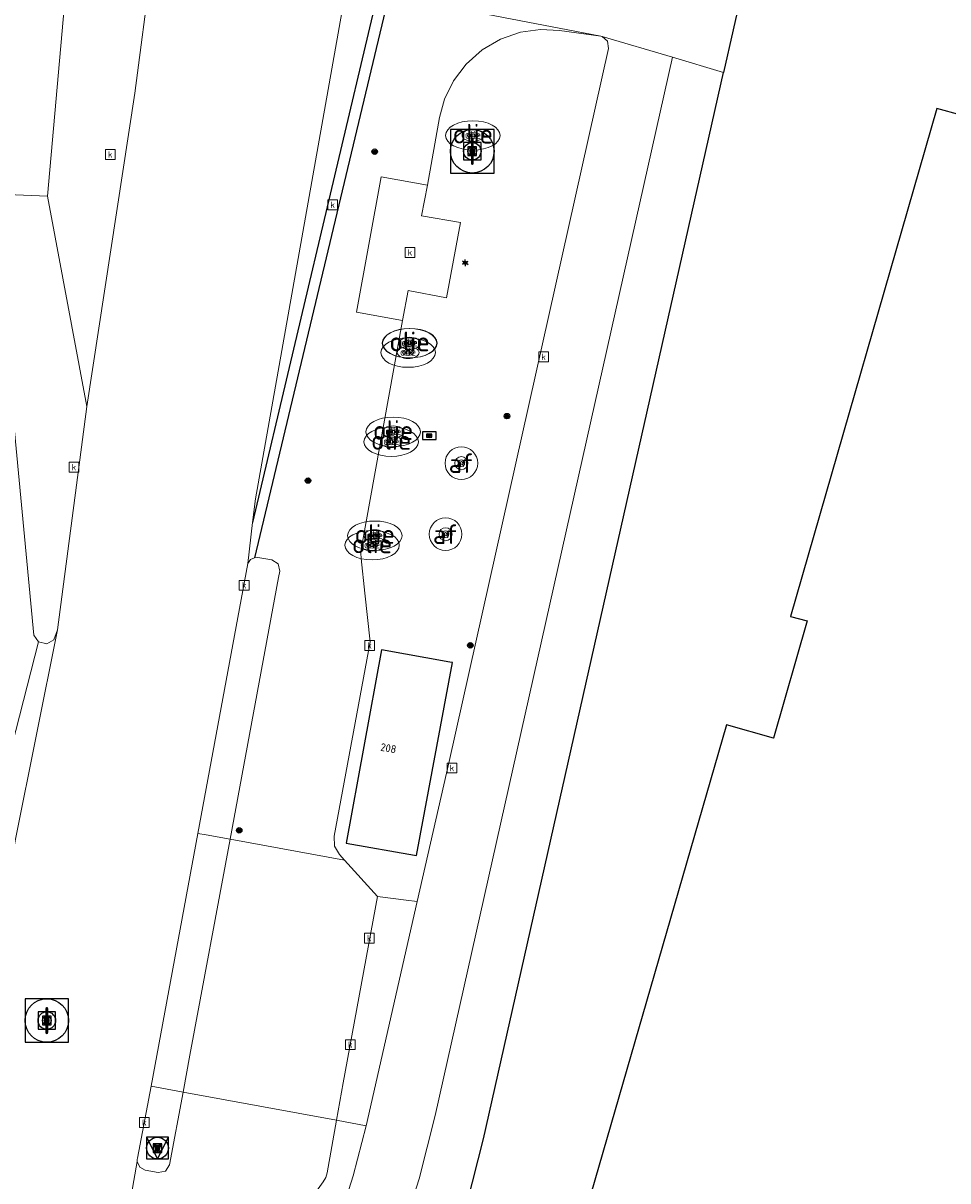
# Model space of a CAD drawing. Header units: metres. Extents: x 197147 to 199131, y 355511 to 356703.
# Tile 201 of 225: x 198740 to 198783, y 355902 to 355955. Entities that reach past the tile are written whole.
import ezdxf
from ezdxf.enums import TextEntityAlignment as Align

# ---------------------------------------------------------------- set-up
doc = ezdxf.new("R2010")
doc.units = ezdxf.units.M
for name, color, linetype, lineweight in [('B-WE-GR-BEPLANTING_CULTUUR_HEESTERS-G', 252, 'Continuous', 18), ('B-WE-KL-BRANDSTOF_PUT-S', 252, 'Continuous', 25), ('B-WE-KL-BRANDSTOF_PUT-S @ 0.05', 252, 'Continuous', 25), ('B-WE-KL-BRANDSTOF_PUT-S @ 0.1', 252, 'Continuous', 25), ('B-WE-KL-BRANDSTOF_PUT-S @ 0.2', 252, 'Continuous', 25), ('B-WE-KL-BRANDSTOF_PUT-S @ 0.5 (1)', 252, 'Continuous', 25), ('B-WE-KL-BRANDSTOF_PUT-S @ 0.5 (2)', 252, 'Continuous', 25), ('B-WE-KL-ET_LS_OV_LICHTMAST-S', 252, 'Continuous', 25), ('B-WE-KW-KUNSTWERK_BRUG-S', 252, 'Continuous', 25), ('B-WE-KW-KUNSTWERK_BRUG-S @ 0.05', 252, 'Continuous', 25), ('B-WE-KW-KUNSTWERK_BRUG-S @ 0.1', 252, 'Continuous', 25), ('B-WE-KW-KUNSTWERK_BRUG-S @ 0.2', 252, 'Continuous', 25), ('B-WE-KW-KUNSTWERK_BRUG-S @ 0.5 (1)', 252, 'Continuous', 25), ('B-WE-KW-KUNSTWERK_BRUG-S @ 0.5 (2)', 252, 'Continuous', 25), ('B-WE-RI-GWA_KOLK-S', 252, 'Continuous', 25), ('B-WE-RI-GWA_RIOOLPUT-S', 252, 'Continuous', 25), ('B-WE-RI-GWA_RIOOLPUT-S @ 0.05', 252, 'Continuous', 25), ('B-WE-RI-GWA_RIOOLPUT-S @ 0.1', 252, 'Continuous', 25), ('B-WE-RI-GWA_RIOOLPUT-S @ 0.2', 252, 'Continuous', 25), ('B-WE-RI-GWA_RIOOLPUT-S @ 0.5 (1)', 252, 'Continuous', 25), ('B-WE-RI-GWA_RIOOLPUT-S @ 0.5 (2)', 252, 'Continuous', 25), ('B-WE-VH-VERHARDING_ASFALT-G', 252, 'Continuous', 18), ('B-WE-VH-VERHARDING_BETONSTRAATSTEEN-G', 252, 'Continuous', 18), ('B-WE-VH-VERHARDING_GESLOTEN-G', 253, 'Continuous', 18), ('B-WE-VH-VERHARDING_OPEN-G', 252, 'Continuous', 18), ('B-WE-VH-VERHARDING_TEGEL-G', 252, 'Continuous', 18), ('B-WE-VW-AFSLUITPAAL-S', 253, 'Continuous', 25), ('B-WE-VW-AFSLUITPAAL-S @ 0.05', 253, 'Continuous', 25), ('B-WE-VW-AFSLUITPAAL-S @ 0.1', 253, 'Continuous', 25), ('B-WE-VW-AFSLUITPAAL-S @ 0.2', 253, 'Continuous', 25), ('B-WE-VW-AFSLUITPAAL-S @ 0.5 (1)', 253, 'Continuous', 25), ('B-WE-VW-AFSLUITPAAL-S @ 0.5 (2)', 253, 'Continuous', 25)]:
    doc.layers.add(name, color=color, linetype=linetype, lineweight=lineweight)
for name, color, linetype in [('B-WE-IE-MEUBILAIR_WEGMEUBILAIR-S', 252, 'Continuous'), ('B-WE-IE-MEUBILAIR_WEGMEUBILAIR-S @ 0.05', 252, 'Continuous'), ('B-WE-IE-MEUBILAIR_WEGMEUBILAIR-S @ 0.1', 252, 'Continuous'), ('B-WE-IE-MEUBILAIR_WEGMEUBILAIR-S @ 0.2', 252, 'Continuous'), ('B-WE-IE-MEUBILAIR_WEGMEUBILAIR-S @ 0.5 (1)', 252, 'Continuous'), ('B-WE-IE-MEUBILAIR_WEGMEUBILAIR-S @ 0.5 (2)', 252, 'Continuous'), ('B-WE-IE-TERREINAFSCHEIDING_KUNSTMATIG_HEKWERK-G', 252, 'IE-TERREINAFSCHEIDING-KUNSTMATIG'), ('B-WE-KL-DATA_CAI-S', 252, 'Continuous'), ('B-WE-KL-DATA_CAI-S @ 0.05', 252, 'Continuous'), ('B-WE-KL-DATA_CAI-S @ 0.1', 252, 'Continuous'), ('B-WE-KL-DATA_CAI-S @ 0.2', 252, 'Continuous'), ('B-WE-KL-DATA_CAI-S @ 0.5 (1)', 252, 'Continuous'), ('B-WE-KL-DATA_CAI-S @ 0.5 (2)', 252, 'Continuous'), ('B-WE-OG-BEBOUWING-GV', 252, 'Continuous'), ('B-WE-OG-BEBOUWING_HUISNUMMER-T18', 252, 'Continuous'), ('B-WE-VH-GOOT-G', 253, 'Continuous')]:
    doc.layers.add(name, color=color, linetype=linetype)
doc.styles.add('NLCS-ISO', font='NLCS-ISO.ttf')
doc.styles.add('NLCS-ISO-ANNOTATIEF-T18', font='NLCS-ISO.ttf', dxfattribs={"height": 1.8})
doc.styles.add('NLCS-ISO-M-T18', font='NLCS-ISO.ttf', dxfattribs={"height": 1.8})
doc.linetypes.add('IE-TERREINAFSCHEIDING-KUNSTMATIG', pattern='A,4,[82,NLCS.SHX,S=0.75,R=90,X=0,Y=0],4,-2', length=10)

# ---------------------------------------------------------------- blocks, each defined once
blk = doc.blocks.new('SKL-DATA_TERREINKAST-SO')
for q in [(-0.2, 0.2), (0.2, 0.2)]:
    blk.add_line((0, -0.21), q)
at = {"flags": 128}
blk.add_lwpolyline([(0.63, 0.35), (-0.63, 0.35), (-0.63, -0.35), (0.63, -0.35)], close=True, dxfattribs=at)
at = {"style": 'NLCS-ISO'}
blk.add_attdef('TYPE', text='', height=0.35, dxfattribs=at).set_placement((-0.03, 0.69), align=Align.MIDDLE_CENTER)
blk = doc.blocks.new('*U853')
at = {"layer": 'B-WE-KL-DATA_CAI-S @ 0.05', "xscale": 0.05, "yscale": 0.05, "zscale": 0.05}
blk.add_blockref('SKL-DATA_TERREINKAST-SO', (198758.934, 355935.992), dxfattribs=at)
at = {"layer": 'B-WE-KL-DATA_CAI-S @ 0.1', "xscale": 0.1, "yscale": 0.1, "zscale": 0.1}
blk.add_blockref('SKL-DATA_TERREINKAST-SO', (198758.934, 355935.992), dxfattribs=at)
at = {"layer": 'B-WE-KL-DATA_CAI-S @ 0.2', "xscale": 0.2, "yscale": 0.2, "zscale": 0.2}
blk.add_blockref('SKL-DATA_TERREINKAST-SO', (198758.934, 355935.992), dxfattribs=at)
at = {"layer": 'B-WE-KL-DATA_CAI-S @ 0.5 (1)', "xscale": 0.5, "yscale": 0.5, "zscale": 0.5}
blk.add_blockref('SKL-DATA_TERREINKAST-SO', (198758.934, 355935.992), dxfattribs=at)
at = {"layer": 'B-WE-KL-DATA_CAI-S @ 0.5 (2)', "xscale": 0.5, "yscale": 0.5, "zscale": 0.5}
blk.add_blockref('SKL-DATA_TERREINKAST-SO', (198758.934, 355935.992), dxfattribs=at)
blk = doc.blocks.new('B-SIE-WEG_VERKEERSBORD_PAAL-SO')
blk.add_lwpolyline([(-1, -1), (1, -1), (1, 1), (-1, 1)], close=True)
at = {"flags": 128}
blk.add_lwpolyline([(-1, 1), (0, -1), (1, 1)], close=True, dxfattribs=at)
for radius in [1, 0.171]:
    blk.add_circle((0, 0), radius)
at = {"style": 'NLCS-ISO'}
blk.add_attdef('bordgegevens', text='', height=1.8, dxfattribs=at).set_placement((2.21, 3.21), align=Align.TOP_LEFT)
blk = doc.blocks.new('*U866')
at = {"layer": 'B-WE-IE-MEUBILAIR_WEGMEUBILAIR-S @ 0.05', "xscale": 0.05, "yscale": 0.05, "zscale": 0.05}
blk.add_blockref('B-SIE-WEG_VERKEERSBORD_PAAL-SO', (198746.458, 355903.27), dxfattribs=at)
at = {"layer": 'B-WE-IE-MEUBILAIR_WEGMEUBILAIR-S @ 0.1', "xscale": 0.1, "yscale": 0.1, "zscale": 0.1}
blk.add_blockref('B-SIE-WEG_VERKEERSBORD_PAAL-SO', (198746.458, 355903.27), dxfattribs=at)
at = {"layer": 'B-WE-IE-MEUBILAIR_WEGMEUBILAIR-S @ 0.2', "xscale": 0.2, "yscale": 0.2, "zscale": 0.2}
blk.add_blockref('B-SIE-WEG_VERKEERSBORD_PAAL-SO', (198746.458, 355903.27), dxfattribs=at)
at = {"layer": 'B-WE-IE-MEUBILAIR_WEGMEUBILAIR-S @ 0.5 (1)', "xscale": 0.5, "yscale": 0.5, "zscale": 0.5}
blk.add_blockref('B-SIE-WEG_VERKEERSBORD_PAAL-SO', (198746.458, 355903.27), dxfattribs=at)
at = {"layer": 'B-WE-IE-MEUBILAIR_WEGMEUBILAIR-S @ 0.5 (2)', "xscale": 0.5, "yscale": 0.5, "zscale": 0.5}
blk.add_blockref('B-SIE-WEG_VERKEERSBORD_PAAL-SO', (198746.458, 355903.27), dxfattribs=at)
blk = doc.blocks.new('B-SIE-WEG_LICHTMAST-SO')
at = {"ltscale": 0.1}
for p, q in [((-0.33, 0.19), (-0.67, 0.39)), ((0, 0.39), (0, 0.77)), ((0.33, 0.19), (0.67, 0.39)), ((-0.33, -0.19), (-0.67, -0.39)), ((0, -0.39), (0, -0.77)), ((0.33, -0.19), (0.67, -0.39))]:
    blk.add_line(p, q, dxfattribs=at)
at = {"flags": 128}
for points in [[(-0.35, 0.15), (0.35, 0.15)], [(-0.35, -0.15), (0.35, -0.15)]]:
    blk.add_lwpolyline(points, dxfattribs=at)
at = {"ltscale": 0.1}
blk.add_circle((0, 0), 0.386, dxfattribs=at)
at = {"style": 'NLCS-ISO'}
blk.add_attdef('TYPE', text='', height=0.549, dxfattribs=at).set_placement((0, 0.77), align=Align.BOTTOM_CENTER)
blk = doc.blocks.new('SVW-AFSLUITPAAL-SO')
at = {"lineweight": 18}
blk.add_circle((0, 0), 1.5, dxfattribs=at)
at = {"lineweight": 18, "style": 'NLCS-ISO'}
blk.add_text('af', height=1.8, dxfattribs=at).set_placement((0, 0), align=Align.MIDDLE_CENTER)
blk = doc.blocks.new('*U871')
at = {"layer": 'B-WE-VW-AFSLUITPAAL-S @ 0.05', "xscale": 0.05, "yscale": 0.05, "zscale": 0.05}
blk.add_blockref('SVW-AFSLUITPAAL-SO', (198759.683, 355931.461), dxfattribs=at)
at = {"layer": 'B-WE-VW-AFSLUITPAAL-S @ 0.1', "xscale": 0.1, "yscale": 0.1, "zscale": 0.1}
blk.add_blockref('SVW-AFSLUITPAAL-SO', (198759.683, 355931.461), dxfattribs=at)
at = {"layer": 'B-WE-VW-AFSLUITPAAL-S @ 0.2', "xscale": 0.2, "yscale": 0.2, "zscale": 0.2}
blk.add_blockref('SVW-AFSLUITPAAL-SO', (198759.683, 355931.461), dxfattribs=at)
at = {"layer": 'B-WE-VW-AFSLUITPAAL-S @ 0.5 (1)', "xscale": 0.5, "yscale": 0.5, "zscale": 0.5}
blk.add_blockref('SVW-AFSLUITPAAL-SO', (198759.683, 355931.461), dxfattribs=at)
at = {"layer": 'B-WE-VW-AFSLUITPAAL-S @ 0.5 (2)', "xscale": 0.5, "yscale": 0.5, "zscale": 0.5}
blk.add_blockref('SVW-AFSLUITPAAL-SO', (198759.683, 355931.461), dxfattribs=at)
blk = doc.blocks.new('*U876')
at = {"layer": 'B-WE-VW-AFSLUITPAAL-S @ 0.05', "xscale": 0.05, "yscale": 0.05, "zscale": 0.05}
blk.add_blockref('SVW-AFSLUITPAAL-SO', (198760.408, 355934.722), dxfattribs=at)
at = {"layer": 'B-WE-VW-AFSLUITPAAL-S @ 0.1', "xscale": 0.1, "yscale": 0.1, "zscale": 0.1}
blk.add_blockref('SVW-AFSLUITPAAL-SO', (198760.408, 355934.722), dxfattribs=at)
at = {"layer": 'B-WE-VW-AFSLUITPAAL-S @ 0.2', "xscale": 0.2, "yscale": 0.2, "zscale": 0.2}
blk.add_blockref('SVW-AFSLUITPAAL-SO', (198760.408, 355934.722), dxfattribs=at)
at = {"layer": 'B-WE-VW-AFSLUITPAAL-S @ 0.5 (1)', "xscale": 0.5, "yscale": 0.5, "zscale": 0.5}
blk.add_blockref('SVW-AFSLUITPAAL-SO', (198760.408, 355934.722), dxfattribs=at)
at = {"layer": 'B-WE-VW-AFSLUITPAAL-S @ 0.5 (2)', "xscale": 0.5, "yscale": 0.5, "zscale": 0.5}
blk.add_blockref('SVW-AFSLUITPAAL-SO', (198760.408, 355934.722), dxfattribs=at)
blk = doc.blocks.new('BGT-KOLK-SO')
at = {"color": 0, "linetype": 'ByBlock', "lineweight": 18}
blk.add_lwpolyline([(-0.045, -0.045), (0.045, -0.045), (0.045, 0.045), (-0.045, 0.045)], close=True, dxfattribs=at)
at = {"color": 0, "linetype": 'ByBlock', "lineweight": 18, "style": 'NLCS-ISO-M-T18'}
blk.add_text('k', height=0.06, dxfattribs=at).set_placement((0, 0), align=Align.MIDDLE_CENTER)
blk = doc.blocks.new('SRI-PUT_INSPECTIE-SO')
at = {"lineweight": -3, "flags": 128}
blk.add_lwpolyline([(-2, -2), (2, -2), (2, 2), (-2, 2)], close=True, dxfattribs=at)
at = {"lineweight": -3, "ltscale": 1.5}
blk.add_circle((0, 0), 2, dxfattribs=at)
at = {"ltscale": 0.1, "style": 'NLCS-ISO'}
blk.add_text('I', height=2.5, dxfattribs=at).set_placement((0, -0.01), align=Align.MIDDLE_CENTER)
blk = doc.blocks.new('*U1104')
at = {"layer": 'B-WE-RI-GWA_RIOOLPUT-S @ 0.05', "xscale": 0.05, "yscale": 0.05, "zscale": 0.05}
blk.add_blockref('SRI-PUT_INSPECTIE-SO', (198741.379, 355909.129), dxfattribs=at)
at = {"layer": 'B-WE-RI-GWA_RIOOLPUT-S @ 0.1', "xscale": 0.1, "yscale": 0.1, "zscale": 0.1}
blk.add_blockref('SRI-PUT_INSPECTIE-SO', (198741.379, 355909.129), dxfattribs=at)
at = {"layer": 'B-WE-RI-GWA_RIOOLPUT-S @ 0.2', "xscale": 0.2, "yscale": 0.2, "zscale": 0.2}
blk.add_blockref('SRI-PUT_INSPECTIE-SO', (198741.379, 355909.129), dxfattribs=at)
at = {"layer": 'B-WE-RI-GWA_RIOOLPUT-S @ 0.5 (1)', "xscale": 0.5, "yscale": 0.5, "zscale": 0.5}
blk.add_blockref('SRI-PUT_INSPECTIE-SO', (198741.379, 355909.129), dxfattribs=at)
at = {"layer": 'B-WE-RI-GWA_RIOOLPUT-S @ 0.5 (2)', "xscale": 0.5, "yscale": 0.5, "zscale": 0.5}
blk.add_blockref('SRI-PUT_INSPECTIE-SO', (198741.379, 355909.129), dxfattribs=at)
blk = doc.blocks.new('*U1114')
at = {"layer": 'B-WE-RI-GWA_RIOOLPUT-S @ 0.05', "xscale": 0.05, "yscale": 0.05, "zscale": 0.05}
blk.add_blockref('SRI-PUT_INSPECTIE-SO', (198760.91, 355949.047), dxfattribs=at)
at = {"layer": 'B-WE-RI-GWA_RIOOLPUT-S @ 0.1', "xscale": 0.1, "yscale": 0.1, "zscale": 0.1}
blk.add_blockref('SRI-PUT_INSPECTIE-SO', (198760.91, 355949.047), dxfattribs=at)
at = {"layer": 'B-WE-RI-GWA_RIOOLPUT-S @ 0.2', "xscale": 0.2, "yscale": 0.2, "zscale": 0.2}
blk.add_blockref('SRI-PUT_INSPECTIE-SO', (198760.91, 355949.047), dxfattribs=at)
at = {"layer": 'B-WE-RI-GWA_RIOOLPUT-S @ 0.5 (1)', "xscale": 0.5, "yscale": 0.5, "zscale": 0.5}
blk.add_blockref('SRI-PUT_INSPECTIE-SO', (198760.91, 355949.047), dxfattribs=at)
at = {"layer": 'B-WE-RI-GWA_RIOOLPUT-S @ 0.5 (2)', "xscale": 0.5, "yscale": 0.5, "zscale": 0.5}
blk.add_blockref('SRI-PUT_INSPECTIE-SO', (198760.91, 355949.047), dxfattribs=at)
blk = doc.blocks.new('SKL-BENZINEPUT_OLIEPUT-SO')
at = {"color": 0, "linetype": 'ByBlock', "lineweight": 18}
blk.add_ellipse((0, 0), major_axis=(2.5, 0), ratio=0.54, dxfattribs=at)
at = {"color": 0, "linetype": 'ByBlock', "lineweight": 18, "style": 'NLCS-ISO'}
blk.add_text('olie', height=1.8, dxfattribs=at).set_placement((0, 0.16), align=Align.MIDDLE_CENTER)
blk = doc.blocks.new('*U1115')
at = {"layer": 'B-WE-KL-BRANDSTOF_PUT-S @ 0.05', "xscale": 0.05, "yscale": 0.05, "zscale": 0.05}
blk.add_blockref('SKL-BENZINEPUT_OLIEPUT-SO', (198757.281, 355936.162), dxfattribs=at)
at = {"layer": 'B-WE-KL-BRANDSTOF_PUT-S @ 0.1', "xscale": 0.1, "yscale": 0.1, "zscale": 0.1}
blk.add_blockref('SKL-BENZINEPUT_OLIEPUT-SO', (198757.281, 355936.162), dxfattribs=at)
at = {"layer": 'B-WE-KL-BRANDSTOF_PUT-S @ 0.2', "xscale": 0.2, "yscale": 0.2, "zscale": 0.2}
blk.add_blockref('SKL-BENZINEPUT_OLIEPUT-SO', (198757.281, 355936.162), dxfattribs=at)
at = {"layer": 'B-WE-KL-BRANDSTOF_PUT-S @ 0.5 (1)', "xscale": 0.5, "yscale": 0.5, "zscale": 0.5}
blk.add_blockref('SKL-BENZINEPUT_OLIEPUT-SO', (198757.281, 355936.162), dxfattribs=at)
at = {"layer": 'B-WE-KL-BRANDSTOF_PUT-S @ 0.5 (2)', "xscale": 0.5, "yscale": 0.5, "zscale": 0.5}
blk.add_blockref('SKL-BENZINEPUT_OLIEPUT-SO', (198757.281, 355936.162), dxfattribs=at)
blk = doc.blocks.new('*U1116')
at = {"layer": 'B-WE-KL-BRANDSTOF_PUT-S @ 0.05', "xscale": 0.05, "yscale": 0.05, "zscale": 0.05}
blk.add_blockref('SKL-BENZINEPUT_OLIEPUT-SO', (198756.437, 355931.392), dxfattribs=at)
at = {"layer": 'B-WE-KL-BRANDSTOF_PUT-S @ 0.1', "xscale": 0.1, "yscale": 0.1, "zscale": 0.1}
blk.add_blockref('SKL-BENZINEPUT_OLIEPUT-SO', (198756.437, 355931.392), dxfattribs=at)
at = {"layer": 'B-WE-KL-BRANDSTOF_PUT-S @ 0.2', "xscale": 0.2, "yscale": 0.2, "zscale": 0.2}
blk.add_blockref('SKL-BENZINEPUT_OLIEPUT-SO', (198756.437, 355931.392), dxfattribs=at)
at = {"layer": 'B-WE-KL-BRANDSTOF_PUT-S @ 0.5 (1)', "xscale": 0.5, "yscale": 0.5, "zscale": 0.5}
blk.add_blockref('SKL-BENZINEPUT_OLIEPUT-SO', (198756.437, 355931.392), dxfattribs=at)
at = {"layer": 'B-WE-KL-BRANDSTOF_PUT-S @ 0.5 (2)', "xscale": 0.5, "yscale": 0.5, "zscale": 0.5}
blk.add_blockref('SKL-BENZINEPUT_OLIEPUT-SO', (198756.437, 355931.392), dxfattribs=at)
blk = doc.blocks.new('*U1117')
at = {"layer": 'B-WE-KL-BRANDSTOF_PUT-S @ 0.05', "xscale": 0.05, "yscale": 0.05, "zscale": 0.05}
blk.add_blockref('SKL-BENZINEPUT_OLIEPUT-SO', (198758.041, 355940.233), dxfattribs=at)
at = {"layer": 'B-WE-KL-BRANDSTOF_PUT-S @ 0.1', "xscale": 0.1, "yscale": 0.1, "zscale": 0.1}
blk.add_blockref('SKL-BENZINEPUT_OLIEPUT-SO', (198758.041, 355940.233), dxfattribs=at)
at = {"layer": 'B-WE-KL-BRANDSTOF_PUT-S @ 0.2', "xscale": 0.2, "yscale": 0.2, "zscale": 0.2}
blk.add_blockref('SKL-BENZINEPUT_OLIEPUT-SO', (198758.041, 355940.233), dxfattribs=at)
at = {"layer": 'B-WE-KL-BRANDSTOF_PUT-S @ 0.5 (1)', "xscale": 0.5, "yscale": 0.5, "zscale": 0.5}
blk.add_blockref('SKL-BENZINEPUT_OLIEPUT-SO', (198758.041, 355940.233), dxfattribs=at)
at = {"layer": 'B-WE-KL-BRANDSTOF_PUT-S @ 0.5 (2)', "xscale": 0.5, "yscale": 0.5, "zscale": 0.5}
blk.add_blockref('SKL-BENZINEPUT_OLIEPUT-SO', (198758.041, 355940.233), dxfattribs=at)
blk = doc.blocks.new('*U1118')
at = {"layer": 'B-WE-KL-BRANDSTOF_PUT-S @ 0.05', "xscale": 0.05, "yscale": 0.05, "zscale": 0.05}
blk.add_blockref('SKL-BENZINEPUT_OLIEPUT-SO', (198758.027, 355940.229), dxfattribs=at)
at = {"layer": 'B-WE-KL-BRANDSTOF_PUT-S @ 0.1', "xscale": 0.1, "yscale": 0.1, "zscale": 0.1}
blk.add_blockref('SKL-BENZINEPUT_OLIEPUT-SO', (198758.027, 355940.229), dxfattribs=at)
at = {"layer": 'B-WE-KL-BRANDSTOF_PUT-S @ 0.2', "xscale": 0.2, "yscale": 0.2, "zscale": 0.2}
blk.add_blockref('SKL-BENZINEPUT_OLIEPUT-SO', (198758.027, 355940.229), dxfattribs=at)
at = {"layer": 'B-WE-KL-BRANDSTOF_PUT-S @ 0.5 (1)', "xscale": 0.5, "yscale": 0.5, "zscale": 0.5}
blk.add_blockref('SKL-BENZINEPUT_OLIEPUT-SO', (198758.027, 355940.229), dxfattribs=at)
at = {"layer": 'B-WE-KL-BRANDSTOF_PUT-S @ 0.5 (2)', "xscale": 0.5, "yscale": 0.5, "zscale": 0.5}
blk.add_blockref('SKL-BENZINEPUT_OLIEPUT-SO', (198758.027, 355940.229), dxfattribs=at)
blk = doc.blocks.new('*U1120')
at = {"layer": 'B-WE-KL-BRANDSTOF_PUT-S @ 0.05', "xscale": 0.05, "yscale": 0.05, "zscale": 0.05}
blk.add_blockref('SKL-BENZINEPUT_OLIEPUT-SO', (198756.311, 355930.956), dxfattribs=at)
at = {"layer": 'B-WE-KL-BRANDSTOF_PUT-S @ 0.1', "xscale": 0.1, "yscale": 0.1, "zscale": 0.1}
blk.add_blockref('SKL-BENZINEPUT_OLIEPUT-SO', (198756.311, 355930.956), dxfattribs=at)
at = {"layer": 'B-WE-KL-BRANDSTOF_PUT-S @ 0.2', "xscale": 0.2, "yscale": 0.2, "zscale": 0.2}
blk.add_blockref('SKL-BENZINEPUT_OLIEPUT-SO', (198756.311, 355930.956), dxfattribs=at)
at = {"layer": 'B-WE-KL-BRANDSTOF_PUT-S @ 0.5 (1)', "xscale": 0.5, "yscale": 0.5, "zscale": 0.5}
blk.add_blockref('SKL-BENZINEPUT_OLIEPUT-SO', (198756.311, 355930.956), dxfattribs=at)
at = {"layer": 'B-WE-KL-BRANDSTOF_PUT-S @ 0.5 (2)', "xscale": 0.5, "yscale": 0.5, "zscale": 0.5}
blk.add_blockref('SKL-BENZINEPUT_OLIEPUT-SO', (198756.311, 355930.956), dxfattribs=at)
blk = doc.blocks.new('*U1122')
at = {"layer": 'B-WE-KL-BRANDSTOF_PUT-S @ 0.05', "xscale": 0.05, "yscale": 0.05, "zscale": 0.05}
blk.add_blockref('SKL-BENZINEPUT_OLIEPUT-SO', (198760.938, 355949.772), dxfattribs=at)
at = {"layer": 'B-WE-KL-BRANDSTOF_PUT-S @ 0.1', "xscale": 0.1, "yscale": 0.1, "zscale": 0.1}
blk.add_blockref('SKL-BENZINEPUT_OLIEPUT-SO', (198760.938, 355949.772), dxfattribs=at)
at = {"layer": 'B-WE-KL-BRANDSTOF_PUT-S @ 0.2', "xscale": 0.2, "yscale": 0.2, "zscale": 0.2}
blk.add_blockref('SKL-BENZINEPUT_OLIEPUT-SO', (198760.938, 355949.772), dxfattribs=at)
at = {"layer": 'B-WE-KL-BRANDSTOF_PUT-S @ 0.5 (1)', "xscale": 0.5, "yscale": 0.5, "zscale": 0.5}
blk.add_blockref('SKL-BENZINEPUT_OLIEPUT-SO', (198760.938, 355949.772), dxfattribs=at)
at = {"layer": 'B-WE-KL-BRANDSTOF_PUT-S @ 0.5 (2)', "xscale": 0.5, "yscale": 0.5, "zscale": 0.5}
blk.add_blockref('SKL-BENZINEPUT_OLIEPUT-SO', (198760.938, 355949.772), dxfattribs=at)
blk = doc.blocks.new('*U1126')
at = {"layer": 'B-WE-KL-BRANDSTOF_PUT-S @ 0.05', "xscale": 0.05, "yscale": 0.05, "zscale": 0.05}
blk.add_blockref('SKL-BENZINEPUT_OLIEPUT-SO', (198757.964, 355939.8), dxfattribs=at)
at = {"layer": 'B-WE-KL-BRANDSTOF_PUT-S @ 0.1', "xscale": 0.1, "yscale": 0.1, "zscale": 0.1}
blk.add_blockref('SKL-BENZINEPUT_OLIEPUT-SO', (198757.964, 355939.8), dxfattribs=at)
at = {"layer": 'B-WE-KL-BRANDSTOF_PUT-S @ 0.2', "xscale": 0.2, "yscale": 0.2, "zscale": 0.2}
blk.add_blockref('SKL-BENZINEPUT_OLIEPUT-SO', (198757.964, 355939.8), dxfattribs=at)
at = {"layer": 'B-WE-KL-BRANDSTOF_PUT-S @ 0.5 (1)', "xscale": 0.5, "yscale": 0.5, "zscale": 0.5}
blk.add_blockref('SKL-BENZINEPUT_OLIEPUT-SO', (198757.964, 355939.8), dxfattribs=at)
at = {"layer": 'B-WE-KL-BRANDSTOF_PUT-S @ 0.5 (2)', "xscale": 0.5, "yscale": 0.5, "zscale": 0.5}
blk.add_blockref('SKL-BENZINEPUT_OLIEPUT-SO', (198757.964, 355939.8), dxfattribs=at)
blk = doc.blocks.new('*U1128')
at = {"layer": 'B-WE-KL-BRANDSTOF_PUT-S @ 0.05', "xscale": 0.05, "yscale": 0.05, "zscale": 0.05}
blk.add_blockref('SKL-BENZINEPUT_OLIEPUT-SO', (198757.189, 355935.706), dxfattribs=at)
at = {"layer": 'B-WE-KL-BRANDSTOF_PUT-S @ 0.1', "xscale": 0.1, "yscale": 0.1, "zscale": 0.1}
blk.add_blockref('SKL-BENZINEPUT_OLIEPUT-SO', (198757.189, 355935.706), dxfattribs=at)
at = {"layer": 'B-WE-KL-BRANDSTOF_PUT-S @ 0.2', "xscale": 0.2, "yscale": 0.2, "zscale": 0.2}
blk.add_blockref('SKL-BENZINEPUT_OLIEPUT-SO', (198757.189, 355935.706), dxfattribs=at)
at = {"layer": 'B-WE-KL-BRANDSTOF_PUT-S @ 0.5 (1)', "xscale": 0.5, "yscale": 0.5, "zscale": 0.5}
blk.add_blockref('SKL-BENZINEPUT_OLIEPUT-SO', (198757.189, 355935.706), dxfattribs=at)
at = {"layer": 'B-WE-KL-BRANDSTOF_PUT-S @ 0.5 (2)', "xscale": 0.5, "yscale": 0.5, "zscale": 0.5}
blk.add_blockref('SKL-BENZINEPUT_OLIEPUT-SO', (198757.189, 355935.706), dxfattribs=at)
blk = doc.blocks.new('SIE-WEG_AFVALBAK_TYPE_01')
for radius in [0.25, 0.156]:
    blk.add_circle((0, 0), radius)
blk = doc.blocks.new('*U1129')
at = {"layer": 'B-WE-KW-KUNSTWERK_BRUG-S @ 0.05', "xscale": 0.05, "yscale": 0.05, "zscale": 0.05}
blk.add_blockref('SIE-WEG_AFVALBAK_TYPE_01', (198760.819, 355926.359), dxfattribs=at)
at = {"layer": 'B-WE-KW-KUNSTWERK_BRUG-S @ 0.1', "xscale": 0.1, "yscale": 0.1, "zscale": 0.1}
blk.add_blockref('SIE-WEG_AFVALBAK_TYPE_01', (198760.819, 355926.359), dxfattribs=at)
at = {"layer": 'B-WE-KW-KUNSTWERK_BRUG-S @ 0.2', "xscale": 0.2, "yscale": 0.2, "zscale": 0.2}
blk.add_blockref('SIE-WEG_AFVALBAK_TYPE_01', (198760.819, 355926.359), dxfattribs=at)
at = {"layer": 'B-WE-KW-KUNSTWERK_BRUG-S @ 0.5 (1)', "xscale": 0.5, "yscale": 0.5, "zscale": 0.5}
blk.add_blockref('SIE-WEG_AFVALBAK_TYPE_01', (198760.819, 355926.359), dxfattribs=at)
at = {"layer": 'B-WE-KW-KUNSTWERK_BRUG-S @ 0.5 (2)', "xscale": 0.5, "yscale": 0.5, "zscale": 0.5}
blk.add_blockref('SIE-WEG_AFVALBAK_TYPE_01', (198760.819, 355926.359), dxfattribs=at)
blk = doc.blocks.new('*U1130')
at = {"layer": 'B-WE-KW-KUNSTWERK_BRUG-S @ 0.05', "xscale": 0.05, "yscale": 0.05, "zscale": 0.05}
blk.add_blockref('SIE-WEG_AFVALBAK_TYPE_01', (198753.369, 355933.922), dxfattribs=at)
at = {"layer": 'B-WE-KW-KUNSTWERK_BRUG-S @ 0.1', "xscale": 0.1, "yscale": 0.1, "zscale": 0.1}
blk.add_blockref('SIE-WEG_AFVALBAK_TYPE_01', (198753.369, 355933.922), dxfattribs=at)
at = {"layer": 'B-WE-KW-KUNSTWERK_BRUG-S @ 0.2', "xscale": 0.2, "yscale": 0.2, "zscale": 0.2}
blk.add_blockref('SIE-WEG_AFVALBAK_TYPE_01', (198753.369, 355933.922), dxfattribs=at)
at = {"layer": 'B-WE-KW-KUNSTWERK_BRUG-S @ 0.5 (1)', "xscale": 0.5, "yscale": 0.5, "zscale": 0.5}
blk.add_blockref('SIE-WEG_AFVALBAK_TYPE_01', (198753.369, 355933.922), dxfattribs=at)
at = {"layer": 'B-WE-KW-KUNSTWERK_BRUG-S @ 0.5 (2)', "xscale": 0.5, "yscale": 0.5, "zscale": 0.5}
blk.add_blockref('SIE-WEG_AFVALBAK_TYPE_01', (198753.369, 355933.922), dxfattribs=at)
blk = doc.blocks.new('*U1131')
at = {"layer": 'B-WE-KW-KUNSTWERK_BRUG-S @ 0.05', "xscale": 0.05, "yscale": 0.05, "zscale": 0.05}
blk.add_blockref('SIE-WEG_AFVALBAK_TYPE_01', (198750.211, 355917.86), dxfattribs=at)
at = {"layer": 'B-WE-KW-KUNSTWERK_BRUG-S @ 0.1', "xscale": 0.1, "yscale": 0.1, "zscale": 0.1}
blk.add_blockref('SIE-WEG_AFVALBAK_TYPE_01', (198750.211, 355917.86), dxfattribs=at)
at = {"layer": 'B-WE-KW-KUNSTWERK_BRUG-S @ 0.2', "xscale": 0.2, "yscale": 0.2, "zscale": 0.2}
blk.add_blockref('SIE-WEG_AFVALBAK_TYPE_01', (198750.211, 355917.86), dxfattribs=at)
at = {"layer": 'B-WE-KW-KUNSTWERK_BRUG-S @ 0.5 (1)', "xscale": 0.5, "yscale": 0.5, "zscale": 0.5}
blk.add_blockref('SIE-WEG_AFVALBAK_TYPE_01', (198750.211, 355917.86), dxfattribs=at)
at = {"layer": 'B-WE-KW-KUNSTWERK_BRUG-S @ 0.5 (2)', "xscale": 0.5, "yscale": 0.5, "zscale": 0.5}
blk.add_blockref('SIE-WEG_AFVALBAK_TYPE_01', (198750.211, 355917.86), dxfattribs=at)
blk = doc.blocks.new('*U1133')
at = {"layer": 'B-WE-KW-KUNSTWERK_BRUG-S @ 0.05', "xscale": 0.05, "yscale": 0.05, "zscale": 0.05}
blk.add_blockref('SIE-WEG_AFVALBAK_TYPE_01', (198762.502, 355936.884), dxfattribs=at)
at = {"layer": 'B-WE-KW-KUNSTWERK_BRUG-S @ 0.1', "xscale": 0.1, "yscale": 0.1, "zscale": 0.1}
blk.add_blockref('SIE-WEG_AFVALBAK_TYPE_01', (198762.502, 355936.884), dxfattribs=at)
at = {"layer": 'B-WE-KW-KUNSTWERK_BRUG-S @ 0.2', "xscale": 0.2, "yscale": 0.2, "zscale": 0.2}
blk.add_blockref('SIE-WEG_AFVALBAK_TYPE_01', (198762.502, 355936.884), dxfattribs=at)
at = {"layer": 'B-WE-KW-KUNSTWERK_BRUG-S @ 0.5 (1)', "xscale": 0.5, "yscale": 0.5, "zscale": 0.5}
blk.add_blockref('SIE-WEG_AFVALBAK_TYPE_01', (198762.502, 355936.884), dxfattribs=at)
at = {"layer": 'B-WE-KW-KUNSTWERK_BRUG-S @ 0.5 (2)', "xscale": 0.5, "yscale": 0.5, "zscale": 0.5}
blk.add_blockref('SIE-WEG_AFVALBAK_TYPE_01', (198762.502, 355936.884), dxfattribs=at)
blk = doc.blocks.new('*U1135')
at = {"layer": 'B-WE-KW-KUNSTWERK_BRUG-S @ 0.05', "xscale": 0.05, "yscale": 0.05, "zscale": 0.05}
blk.add_blockref('SIE-WEG_AFVALBAK_TYPE_01', (198756.429, 355949.026), dxfattribs=at)
at = {"layer": 'B-WE-KW-KUNSTWERK_BRUG-S @ 0.1', "xscale": 0.1, "yscale": 0.1, "zscale": 0.1}
blk.add_blockref('SIE-WEG_AFVALBAK_TYPE_01', (198756.429, 355949.026), dxfattribs=at)
at = {"layer": 'B-WE-KW-KUNSTWERK_BRUG-S @ 0.2', "xscale": 0.2, "yscale": 0.2, "zscale": 0.2}
blk.add_blockref('SIE-WEG_AFVALBAK_TYPE_01', (198756.429, 355949.026), dxfattribs=at)
at = {"layer": 'B-WE-KW-KUNSTWERK_BRUG-S @ 0.5 (1)', "xscale": 0.5, "yscale": 0.5, "zscale": 0.5}
blk.add_blockref('SIE-WEG_AFVALBAK_TYPE_01', (198756.429, 355949.026), dxfattribs=at)
at = {"layer": 'B-WE-KW-KUNSTWERK_BRUG-S @ 0.5 (2)', "xscale": 0.5, "yscale": 0.5, "zscale": 0.5}
blk.add_blockref('SIE-WEG_AFVALBAK_TYPE_01', (198756.429, 355949.026), dxfattribs=at)

msp = doc.modelspace()

# ---------------------------------------------------------------- linework, layer by layer
at = {"layer": 'B-WE-GR-BEPLANTING_CULTUUR_HEESTERS-G', "ltscale": 0.2, "flags": 128}
for points in [[(198739.57, 355947.062), (198739.542, 355942.929), (198739.65, 355938.798), (198740.788, 355926.827), (198741.003, 355926.511), (198741.376, 355926.425), (198741.708, 355926.616), (198741.873, 355927.07), (198743.217, 355937.332), (198741.41, 355946.986), (198739.57, 355947.062)], [(198750.301, 355890.556), (198750.563, 355890.627), (198750.752, 355890.822), (198750.816, 355891.052), (198752.902, 355895.331), (198753.876, 355897.5), (198754.726, 355899.725), (198755.447, 355901.994), (198756.035, 355904.298), (198754.673, 355904.546), (198754.249, 355902.14), (198754.183, 355901.918), (198754.071, 355901.715), (198748.484, 355893.876), (198748.171, 355893.165), (198748.185, 355892.311), (198748.569, 355891.548), (198749.176, 355891.064), (198750.069, 355890.611), (198750.301, 355890.556)]]:
    msp.add_lwpolyline(points, close=True, dxfattribs=at)
at = {"layer": 'B-WE-IE-TERREINAFSCHEIDING_KUNSTMATIG_HEKWERK-G', "ltscale": 0.2, "flags": 128}
for points in [[(198772.46, 355952.664), (198773.792, 355958.562)], [(198753.142, 355883.54), (198757.466, 355892.231), (198758.695, 355895.005), (198759.769, 355897.848), (198760.682, 355900.747), (198761.43, 355903.688), (198772.44, 355952.67)]]:
    msp.add_lwpolyline(points, dxfattribs=at)
at = {"layer": 'B-WE-OG-BEBOUWING-GV', "ltscale": 0.2, "flags": 128}
msp.add_lwpolyline([(198783.904, 355950.554), (198782.571, 355950.92), (198782.237, 355951.011), (198775.518, 355927.684), (198776.278, 355927.477), (198774.734, 355922.087), (198772.582, 355922.703), (198764.702, 355895.451)], dxfattribs=at)
msp.add_lwpolyline([(198758.258, 355916.716), (198758.347, 355916.7), (198759.998, 355925.563), (198759.878, 355925.584), (198756.744, 355926.146), (198755.118, 355917.275), (198758.258, 355916.716)], close=True, dxfattribs=at)
at = {"layer": 'B-WE-VH-GOOT-G', "ltscale": 0.2, "flags": 128}
for points in [[(198758.355, 355963.852), (198750.828, 355931.996)], [(198757.075, 355956.217), (198750.91, 355930.383)]]:
    msp.add_lwpolyline(points, dxfattribs=at)
at = {"layer": 'B-WE-VH-VERHARDING_ASFALT-G', "ltscale": 0.2, "flags": 128}
for points in [[(198737.837, 355869.725), (198741.099, 355880.091), (198742.174, 355883.613), (198742.228, 355883.761), (198742.228, 355883.761), (198745.523, 355902.657), (198745.532, 355902.753), (198745.549, 355902.801), (198746.163, 355906.115), (198748.313, 355917.718), (198750.613, 355930.123), (198750.828, 355931.996), (198750.953, 355933.081), (198756.932, 355966.734), (198757.072, 355966.729), (198757.081, 355967.734), (198757.195, 355968.649), (198748.031, 355970.52), (198746.921, 355963.176), (198745.421, 355951.71), (198743.217, 355937.332), (198741.873, 355927.07), (198739.938, 355917.452)], [(198738.732, 355917.711), (198741.003, 355926.511), (198741.003, 355926.511), (198740.788, 355926.827), (198739.65, 355938.798)], [(198754.071, 355901.715), (198754.183, 355901.918), (198754.249, 355902.14), (198754.673, 355904.546), (198747.632, 355905.833), (198747.015, 355902.506), (198746.828, 355902.218), (198746.492, 355902.147), (198745.897, 355902.257), (198745.644, 355902.395), (198745.523, 355902.657), (198742.228, 355883.761)]]:
    msp.add_lwpolyline(points, dxfattribs=at)
for points in [[(198766.814, 355954.328), (198766.869, 355954.312), (198770.097, 355953.366), (198772.44, 355952.67), (198772.46, 355952.664), (198773.792, 355958.562), (198771.449, 355959.258), (198768.079, 355960.102), (198764.336, 355961.16), (198760.722, 355962.288), (198759.697, 355962.746), (198758.791, 355963.408), (198757.075, 355956.217), (198766.814, 355954.328)], [(198757.882, 355914.659), (198758.38, 355914.599), (198759.845, 355921.027), (198767.166, 355953.772), (198767.119, 355954.098), (198766.869, 355954.312), (198766.814, 355954.328), (198764.917, 355954.597), (198764.039, 355954.638), (198763.12, 355954.511), (198762.207, 355954.199), (198761.356, 355953.703), (198760.622, 355953.047), (198760.043, 355952.275), (198759.639, 355951.44), (198759.407, 355950.592), (198758.851, 355947.485), (198758.578, 355946.086), (198760.367, 355945.782), (198759.73, 355942.318), (198757.965, 355942.656), (198757.712, 355941.28), (198755.821, 355930.853), (198755.793, 355930.597), (198755.803, 355930.338), (198755.978, 355928.747), (198756.223, 355926.522), (198754.568, 355917.593), (198754.59, 355917.142), (198754.812, 355916.749), (198755.047, 355916.494), (198756.566, 355914.819), (198757.882, 355914.659)], [(198767.166, 355953.772), (198759.845, 355921.027), (198758.38, 355914.599), (198756.035, 355904.298), (198755.447, 355901.994), (198754.726, 355899.725), (198753.876, 355897.5), (198752.902, 355895.331), (198750.816, 355891.052), (198753.451, 355889.685), (198755.257, 355893.412), (198756.487, 355896.16), (198757.56, 355898.979), (198758.47, 355901.854), (198759.212, 355904.772), (198770.097, 355953.366), (198766.869, 355954.312), (198767.119, 355954.098), (198767.166, 355953.772)], [(198741.873, 355927.07), (198741.708, 355926.616), (198741.376, 355926.425), (198741.003, 355926.511), (198738.732, 355917.711), (198738.383, 355914.096), (198735.874, 355899.833), (198729.595, 355865.061), (198723.023, 355830.343), (198718.428, 355806.867), (198713.526, 355782.665), (198712.359, 355777.312), (198713.394, 355777.089), (198714.703, 355783.206), (198719.457, 355806.658), (198724.052, 355830.134), (198730.624, 355864.852), (198736.903, 355899.624), (198738.944, 355911.287), (198739.232, 355913.259), (198739.593, 355915.44), (198739.938, 355917.452), (198741.873, 355927.07)], [(198759.878, 355925.584), (198759.998, 355925.563), (198758.347, 355916.7), (198758.258, 355916.716), (198755.118, 355917.275), (198756.744, 355926.146), (198759.878, 355925.584)]]:
    msp.add_lwpolyline(points, close=True, dxfattribs=at)
at = {"layer": 'B-WE-VH-VERHARDING_BETONSTRAATSTEEN-G', "ltscale": 0.2, "flags": 128}
for points in [[(198741.41, 355946.986), (198743.217, 355937.332), (198745.421, 355951.71), (198746.921, 355963.176), (198748.031, 355970.52), (198749.418, 355979.694), (198749.532, 355980.446), (198743.073, 355965.852), (198743.062, 355965.719), (198742.914, 355963.92), (198741.41, 355946.986)], [(198758.653, 355963.541), (198758.355, 355963.852), (198750.828, 355931.996), (198750.613, 355930.123), (198750.729, 355930.299), (198750.91, 355930.383), (198757.075, 355956.217), (198758.791, 355963.408), (198758.653, 355963.541)]]:
    msp.add_lwpolyline(points, close=True, dxfattribs=at)
at = {"layer": 'B-WE-VH-VERHARDING_GESLOTEN-G', "ltscale": 0.2, "flags": 128}
msp.add_lwpolyline([(198758.851, 355947.485), (198756.732, 355947.877), (198755.59, 355941.654), (198757.712, 355941.28), (198757.965, 355942.656), (198759.73, 355942.318), (198760.367, 355945.782), (198758.578, 355946.086), (198758.851, 355947.485)], close=True, dxfattribs=at)
at = {"layer": 'B-WE-VH-VERHARDING_OPEN-G', "ltscale": 0.2, "flags": 128}
for points in [[(198798.619, 355981.486), (198782.439, 355982.366), (198782.305, 355982.362), (198782.564, 355979.036), (198781.541, 355978.349), (198778.335, 355979.155), (198773.792, 355958.562), (198772.46, 355952.664), (198772.44, 355952.67), (198761.43, 355903.688), (198760.682, 355900.747)], [(198757.075, 355956.217), (198750.91, 355930.383), (198751.066, 355930.391), (198751.714, 355930.28), (198751.999, 355930.098), (198752.071, 355929.768), (198752.016, 355929.472), (198749.789, 355917.464), (198755.047, 355916.494), (198754.812, 355916.749), (198754.59, 355917.142), (198754.568, 355917.593), (198756.223, 355926.522), (198755.978, 355928.747), (198755.803, 355930.338), (198755.793, 355930.597), (198755.821, 355930.853), (198757.712, 355941.28), (198755.59, 355941.654), (198756.732, 355947.877), (198758.851, 355947.485), (198759.407, 355950.592), (198759.639, 355951.44), (198760.043, 355952.275), (198760.622, 355953.047), (198761.356, 355953.703), (198762.207, 355954.199), (198763.12, 355954.511), (198764.039, 355954.638), (198764.917, 355954.597), (198766.814, 355954.328), (198757.075, 355956.217)], [(198764.702, 355895.451), (198772.582, 355922.703), (198774.734, 355922.087), (198776.278, 355927.477), (198775.518, 355927.684), (198782.237, 355951.011), (198782.571, 355950.92), (198783.904, 355950.554)]]:
    msp.add_lwpolyline(points, dxfattribs=at)
for points in [[(198750.828, 355931.996), (198758.355, 355963.852), (198757.878, 355964.487), (198757.497, 355965.194), (198757.226, 355965.95), (198757.072, 355966.729), (198756.932, 355966.734), (198750.953, 355933.081), (198750.828, 355931.996)], [(198752.016, 355929.472), (198752.071, 355929.768), (198751.999, 355930.098), (198751.714, 355930.28), (198751.066, 355930.391), (198750.91, 355930.383), (198750.729, 355930.299), (198750.613, 355930.123), (198748.313, 355917.718), (198748.694, 355917.652), (198749.789, 355917.464), (198752.016, 355929.472)], [(198748.694, 355917.652), (198748.313, 355917.718), (198746.163, 355906.115), (198747.632, 355905.833), (198747.947, 355907.531), (198749.789, 355917.464), (198748.694, 355917.652)], [(198754.99, 355906.272), (198756.566, 355914.819), (198755.047, 355916.494), (198749.789, 355917.464), (198747.947, 355907.531), (198747.632, 355905.833), (198754.673, 355904.546), (198754.99, 355906.272)], [(198756.566, 355914.819), (198754.99, 355906.272), (198754.673, 355904.546), (198756.035, 355904.298), (198758.38, 355914.599), (198757.882, 355914.659), (198756.566, 355914.819)], [(198747.632, 355905.833), (198746.163, 355906.115), (198745.549, 355902.801), (198745.532, 355902.753), (198745.523, 355902.657), (198745.644, 355902.395), (198745.897, 355902.257), (198746.492, 355902.147), (198746.828, 355902.218), (198747.015, 355902.506), (198747.632, 355905.833)]]:
    msp.add_lwpolyline(points, close=True, dxfattribs=at)
at = {"layer": 'B-WE-VH-VERHARDING_TEGEL-G', "ltscale": 0.2, "flags": 128}
msp.add_lwpolyline([(198742.914, 355963.92), (198743.062, 355965.719), (198741.615, 355965.716), (198740.848, 355983.83), (198740.838, 355984.347), (198740.805, 355984.861), (198738.885, 355984.584), (198739.059, 355982.794), (198739.798, 355965.711), (198739.956, 355958.963), (198739.57, 355947.062), (198741.41, 355946.986), (198742.914, 355963.92)], close=True, dxfattribs=at)
msp.add_lwpolyline([(198739.682, 355855.54), (198740.396, 355857.45), (198741.23, 355859.306), (198741.899, 355860.699), (198749.637, 355876.502), (198750.369, 355878.021), (198752.244, 355881.676), (198752.681, 355882.613), (198753.142, 355883.54), (198757.466, 355892.231), (198758.695, 355895.005), (198759.769, 355897.848), (198760.682, 355900.747), (198761.43, 355903.688), (198772.44, 355952.67), (198770.097, 355953.366), (198759.212, 355904.772), (198758.47, 355901.854), (198757.56, 355898.979), (198756.487, 355896.16), (198755.257, 355893.412), (198753.451, 355889.685), (198750.715, 355884.108), (198735.578, 355853.429)], dxfattribs=at)

# ---------------------------------------------------------------- block references
at = {"layer": 'B-WE-IE-MEUBILAIR_WEGMEUBILAIR-S'}
msp.add_blockref('*U866', (0, 0), dxfattribs=at)
at = {"layer": 'B-WE-KL-BRANDSTOF_PUT-S'}
for name in ['*U1122', '*U1118', '*U1117', '*U1126', '*U1115', '*U1128', '*U1120', '*U1116']:
    msp.add_blockref(name, (0, 0), dxfattribs=at)
at = {"layer": 'B-WE-KL-DATA_CAI-S'}
msp.add_blockref('*U853', (0, 0), dxfattribs=at)
at = {"layer": 'B-WE-KL-ET_LS_OV_LICHTMAST-S', "xscale": 0.2, "yscale": 0.2, "zscale": 0.2}
msp.add_blockref('B-SIE-WEG_LICHTMAST-SO', (198760.588, 355943.927), dxfattribs=at)
at = {"layer": 'B-WE-KW-KUNSTWERK_BRUG-S'}
for name in ['*U1135', '*U1133', '*U1130', '*U1129', '*U1131']:
    msp.add_blockref(name, (0, 0), dxfattribs=at)
at = {"layer": 'B-WE-RI-GWA_KOLK-S', "xscale": 5, "yscale": 5, "zscale": 5}
for p in [(198744.294, 355948.899), (198754.502, 355946.589), (198758.052, 355944.398), (198764.187, 355939.605), (198742.625, 355934.539), (198750.437, 355929.115), (198756.196, 355926.35), (198759.982, 355920.724), (198756.183, 355912.91), (198755.313, 355908.02), (198745.859, 355904.443)]:
    msp.add_blockref('BGT-KOLK-SO', p, dxfattribs=at)
at = {"layer": 'B-WE-RI-GWA_RIOOLPUT-S'}
for name in ['*U1114', '*U1104']:
    msp.add_blockref(name, (0, 0), dxfattribs=at)
at = {"layer": 'B-WE-VW-AFSLUITPAAL-S'}
for name in ['*U876', '*U871']:
    msp.add_blockref(name, (0, 0), dxfattribs=at)

# ---------------------------------------------------------------- texts
at = {"layer": 'B-WE-OG-BEBOUWING_HUISNUMMER-T18', "style": 'NLCS-ISO-ANNOTATIEF-T18'}
msp.add_text('208', height=0.36, rotation=349.6, dxfattribs=at).set_placement((198757.062, 355921.633), align=Align.MIDDLE_CENTER)
msp.add_text('208', height=0.36, rotation=349.6, dxfattribs=at).set_placement((198757.062, 355921.633), align=Align.MIDDLE_CENTER)

doc.saveas('drawing.dxf')
